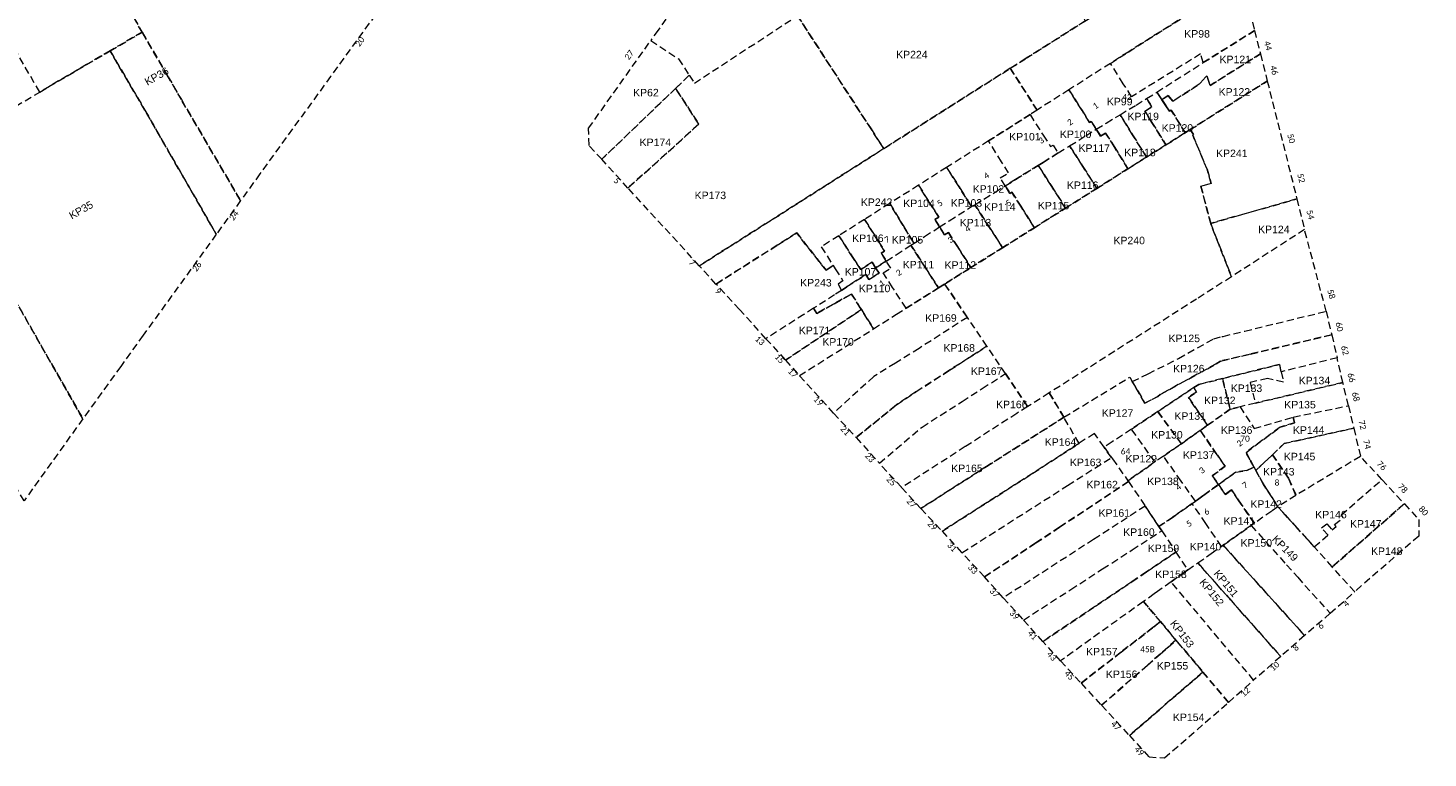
# Model space of a CAD drawing. Header units: metres. Extents: x 1711737 to 1712435, y 9275977 to 9276516.
# Tile 32 of 33: x 1712201 to 1712435, y 9276265 to 9276387. Entities that reach past the tile are written whole.
import ezdxf

# ---------------------------------------------------------------- set-up
doc = ezdxf.new("R2010")
doc.units = ezdxf.units.M
doc.header["$LTSCALE"] = 5
doc.linetypes.add('Parcelle', pattern=[1.2, 0.8, -0.4])
doc.layers.add('L5', color=7, linetype='Continuous')
doc.layers.add('L6', color=11, linetype='Parcelle', lineweight=13)
doc.layers.add('L7', color=11, linetype='Continuous', lineweight=15)
doc.styles.add('Legend', font='calibri.ttf')
doc.styles.get("Standard").update_dxf_attribs({"font": 'arial.ttf'})

msp = doc.modelspace()

# ---------------------------------------------------------------- linework, layer by layer
at = {"layer": 'L6', "ltscale": 0.3}
for points in [[(1712203.28, 9276375.87), (1712195, 9276390.29), (1712190.8, 9276397.48), (1712191.97, 9276398.15), (1712196.03, 9276400.49), (1712198.97, 9276402.17), (1712188.57, 9276420.32), (1712186.63, 9276423.68), (1712181.5, 9276432.51), (1712190.6, 9276437.66), (1712198.81, 9276423.29), (1712203.94, 9276414.37), (1712213.77, 9276397.29), (1712215.22, 9276394.76), (1712217.73, 9276390.39), (1712219.02, 9276388.17), (1712220.37, 9276385.85), (1712215.02, 9276382.75), (1712211.1, 9276380.46), (1712203.28, 9276375.87)], [(1712203.28, 9276375.87), (1712195, 9276390.29), (1712190.8, 9276397.48), (1712191.97, 9276398.15), (1712191.32, 9276399.29), (1712190.19, 9276398.62), (1712183.72, 9276409.84), (1712180.3, 9276415.75), (1712173.28, 9276427.86), (1712160.39, 9276420.57), (1712166.81, 9276409.42), (1712168.9, 9276405.8), (1712171.47, 9276401.32), (1712166.46, 9276398.48), (1712168.66, 9276394.49), (1712184.31, 9276367.38), (1712185.48, 9276365.35), (1712191.53, 9276368.97), (1712203.28, 9276375.87)], [(1712341.83, 9276369.73), (1712329.58, 9276388.6), (1712332.79, 9276390.71), (1712346.77, 9276399.88), (1712348.49, 9276401.01), (1712344.26, 9276407.27), (1712364.79, 9276420.69), (1712367.91, 9276416.59), (1712371.22, 9276418.01), (1712372.14, 9276414.32), (1712372.69, 9276412.16), (1712371.94, 9276411.83), (1712377.47, 9276387.69), (1712367.7, 9276381.51), (1712365.05, 9276379.84), (1712343.96, 9276366.46), (1712341.83, 9276369.73)], [(1712200.67, 9276307.74), (1712193.14, 9276320.96), (1712187.64, 9276330.52), (1712178.34, 9276346.67), (1712167.51, 9276365.55), (1712166.31, 9276367.64), (1712158.47, 9276381.31), (1712156.82, 9276384.19), (1712151.11, 9276394.35), (1712150.59, 9276395.27), (1712152.9, 9276396.64), (1712155.31, 9276398.07), (1712146.89, 9276412.93), (1712155.48, 9276417.78), (1712163.97, 9276402.98), (1712166.46, 9276398.48), (1712168.66, 9276394.49), (1712184.31, 9276367.38), (1712185.48, 9276365.35), (1712198.94, 9276341.65), (1712210.48, 9276321.44), (1712200.67, 9276307.74)], [(1712236.77, 9276357.78), (1712226.89, 9276374.62), (1712224.69, 9276378.43), (1712220.37, 9276385.85), (1712219.02, 9276388.17), (1712226.15, 9276392.66), (1712229.46, 9276394.75), (1712234.63, 9276398.04), (1712236.16, 9276399.02), (1712238.66, 9276402.89), (1712239.63, 9276402.27), (1712245.03, 9276406.69), (1712259.12, 9276391.23), (1712259.26, 9276388.8), (1712251.77, 9276378.48), (1712239.98, 9276362.24), (1712236.77, 9276357.78)], [(1712377.47, 9276387.69), (1712385.25, 9276392.6), (1712389.06, 9276395.01), (1712390.24, 9276395.74), (1712392.67, 9276397.28), (1712392.77, 9276397.35), (1712401.47, 9276402.88), (1712403.65, 9276394.5), (1712384.78, 9276382.61), (1712381.73, 9276380.66), (1712374.82, 9276376.25), (1712369.51, 9276372.87), (1712365.05, 9276379.84), (1712367.7, 9276381.51), (1712377.47, 9276387.69)], [(1712312.4, 9276377.37), (1712325.97, 9276386.24), (1712329.58, 9276388.6), (1712332.79, 9276390.71), (1712330.84, 9276391.87), (1712328.93, 9276393.09), (1712328.88, 9276393.02), (1712324.36, 9276396.44), (1712324.33, 9276396.46), (1712317.3, 9276401.61), (1712316.38, 9276400.33), (1712314.05, 9276397.05), (1712311.45, 9276393.43), (1712311.4, 9276393.37), (1712308.69, 9276389.52), (1712306.35, 9276386.21), (1712305.14, 9276384.48), (1712309.73, 9276381.43), (1712311.54, 9276378.68), (1712312.4, 9276377.37)], [(1712403.65, 9276394.5), (1712405.75, 9276386.12), (1712397.2, 9276380.78), (1712396.77, 9276382.23), (1712385.25, 9276375.1), (1712383.88, 9276377.26), (1712381.73, 9276380.66), (1712384.78, 9276382.61), (1712403.65, 9276394.5)], [(1712313.21, 9276346.92), (1712301.33, 9276359.89), (1712313.13, 9276370.53), (1712309.27, 9276376.49), (1712311.54, 9276378.68), (1712312.4, 9276377.37), (1712325.97, 9276386.24), (1712329.58, 9276388.6), (1712341.83, 9276369.73), (1712343.96, 9276366.46), (1712324.03, 9276353.78), (1712313.21, 9276346.92)], [(1712215.02, 9276382.75), (1712220.37, 9276385.85), (1712224.69, 9276378.43), (1712226.89, 9276374.62), (1712236.77, 9276357.78), (1712232.71, 9276352.18), (1712225.26, 9276365.13), (1712220.8, 9276372.88), (1712215.02, 9276382.75)], [(1712397.2, 9276380.78), (1712405.75, 9276386.12), (1712406.73, 9276382.24), (1712398.37, 9276376.99), (1712397.78, 9276378.56), (1712396.53, 9276377.19), (1712392.15, 9276374.36), (1712391.36, 9276375.28), (1712390.28, 9276374.62), (1712389.44, 9276375.86), (1712397.2, 9276380.78)], [(1712296.95, 9276364.67), (1712294.84, 9276366.98), (1712294.75, 9276369.84), (1712305.14, 9276384.48), (1712309.73, 9276381.43), (1712311.54, 9276378.68), (1712309.27, 9276376.49), (1712296.95, 9276364.67)], [(1712185.48, 9276365.35), (1712191.53, 9276368.97), (1712203.28, 9276375.87), (1712211.1, 9276380.46), (1712215.02, 9276382.75), (1712220.8, 9276372.88), (1712225.26, 9276365.13), (1712232.71, 9276352.18), (1712220.52, 9276335.34), (1712216.78, 9276330.16), (1712210.48, 9276321.44), (1712198.94, 9276341.65), (1712185.48, 9276365.35)], [(1712379.38, 9276369.69), (1712381.05, 9276370.71), (1712383.34, 9276372.11), (1712386, 9276373.72), (1712387.76, 9276374.79), (1712389.44, 9276375.86), (1712397.2, 9276380.78), (1712396.77, 9276382.23), (1712385.25, 9276375.1), (1712383.88, 9276377.26), (1712381.73, 9276380.66), (1712374.82, 9276376.25), (1712377, 9276372.81), (1712378.27, 9276370.8), (1712378.54, 9276370.99), (1712379.38, 9276369.69)], [(1712406.73, 9276382.24), (1712407.87, 9276377.72), (1712395.04, 9276369.63), (1712394.2, 9276369.1), (1712391.87, 9276372.86), (1712391.59, 9276372.68), (1712390.97, 9276373.61), (1712390.28, 9276374.62), (1712391.36, 9276375.28), (1712392.15, 9276374.36), (1712396.53, 9276377.19), (1712397.78, 9276378.56), (1712398.37, 9276376.99), (1712406.73, 9276382.24)], [(1712315.99, 9276343.88), (1712313.21, 9276346.92), (1712324.03, 9276353.78), (1712343.96, 9276366.46), (1712365.05, 9276379.84), (1712369.51, 9276372.87), (1712368.33, 9276372.12), (1712361.41, 9276367.73), (1712354.44, 9276363.32), (1712349.75, 9276360.35), (1712344.95, 9276357.31), (1712340.76, 9276354.66), (1712336.46, 9276351.93), (1712333.54, 9276350.08), (1712335.54, 9276346.97), (1712334.33, 9276346.2), (1712329.45, 9276352.41), (1712326.2, 9276350.35), (1712315.99, 9276343.88)], [(1712309.27, 9276376.49), (1712313.13, 9276370.53), (1712301.33, 9276359.89), (1712296.95, 9276364.67), (1712309.27, 9276376.49)], [(1712395.04, 9276369.63), (1712407.87, 9276377.72), (1712412.81, 9276358.07), (1712398.44, 9276353.98), (1712396.81, 9276360.17), (1712398.51, 9276360.66), (1712397.83, 9276363.01), (1712395.47, 9276368.71), (1712395.58, 9276368.78), (1712395.04, 9276369.63)], [(1712368.33, 9276372.12), (1712370.52, 9276368.68), (1712371.74, 9276366.79), (1712372.17, 9276367.05), (1712373.03, 9276365.73), (1712374.93, 9276366.92), (1712377.62, 9276368.6), (1712379.38, 9276369.69), (1712378.54, 9276370.99), (1712378.27, 9276370.8), (1712377, 9276372.81), (1712374.82, 9276376.25), (1712369.51, 9276372.87), (1712368.33, 9276372.12)], [(1712383.34, 9276372.11), (1712386, 9276373.72), (1712387.76, 9276374.79), (1712388.66, 9276373.42), (1712387.48, 9276372.67), (1712388.65, 9276370.8), (1712390.99, 9276367.08), (1712387.74, 9276365.04), (1712385.43, 9276368.75), (1712383.34, 9276372.11)], [(1712390.99, 9276367.08), (1712388.65, 9276370.8), (1712387.48, 9276372.67), (1712388.66, 9276373.42), (1712387.76, 9276374.79), (1712389.44, 9276375.86), (1712390.28, 9276374.62), (1712390.97, 9276373.61), (1712391.59, 9276372.68), (1712391.87, 9276372.86), (1712394.2, 9276369.1), (1712390.99, 9276367.08)], [(1712368.33, 9276372.12), (1712370.52, 9276368.68), (1712371.74, 9276366.79), (1712372.17, 9276367.05), (1712373.03, 9276365.73), (1712370.5, 9276364.16), (1712369.7, 9276363.66), (1712365.93, 9276361.32), (1712364.21, 9276360.26), (1712363.38, 9276361.56), (1712364.76, 9276362.41), (1712363.6, 9276364.25), (1712361.41, 9276367.73), (1712368.33, 9276372.12)], [(1712384.66, 9276363.1), (1712382.36, 9276366.78), (1712380.93, 9276369.05), (1712380.1, 9276368.53), (1712379.38, 9276369.69), (1712381.05, 9276370.71), (1712383.34, 9276372.11), (1712385.43, 9276368.75), (1712387.74, 9276365.04), (1712384.66, 9276363.1)], [(1712364.25, 9276328.95), (1712361.16, 9276333.53), (1712357.89, 9276338.33), (1712354.1, 9276343.88), (1712358.47, 9276346.63), (1712363.76, 9276349.94), (1712369.06, 9276353.27), (1712374.25, 9276356.54), (1712379.48, 9276359.83), (1712384.66, 9276363.1), (1712387.74, 9276365.04), (1712390.99, 9276367.08), (1712394.2, 9276369.1), (1712395.04, 9276369.63), (1712395.58, 9276368.78), (1712395.47, 9276368.71), (1712397.83, 9276363.01), (1712398.51, 9276360.66), (1712396.81, 9276360.17), (1712398.44, 9276353.98), (1712399.85, 9276350.35), (1712401.23, 9276346.81), (1712401.9, 9276345.09), (1712396.07, 9276341.37), (1712382.44, 9276332.69), (1712371.55, 9276325.74), (1712367.94, 9276323.47), (1712364.25, 9276328.95)], [(1712374.93, 9276366.92), (1712377.62, 9276368.6), (1712379.38, 9276369.69), (1712380.1, 9276368.53), (1712380.93, 9276369.05), (1712382.36, 9276366.78), (1712384.66, 9276363.1), (1712379.48, 9276359.83), (1712377.15, 9276363.46), (1712374.93, 9276366.92)], [(1712354.44, 9276363.32), (1712356.5, 9276360.09), (1712356.69, 9276359.78), (1712358.59, 9276356.8), (1712359.13, 9276357.09), (1712362.51, 9276359.2), (1712364.21, 9276360.26), (1712363.38, 9276361.56), (1712364.76, 9276362.41), (1712363.6, 9276364.25), (1712361.41, 9276367.73), (1712354.44, 9276363.32)], [(1712374.25, 9276356.54), (1712371.95, 9276360.15), (1712369.7, 9276363.66), (1712370.5, 9276364.16), (1712373.03, 9276365.73), (1712374.93, 9276366.92), (1712377.15, 9276363.46), (1712379.48, 9276359.83), (1712374.25, 9276356.54)], [(1712353.25, 9276353.4), (1712354.88, 9276354.44), (1712358.59, 9276356.8), (1712356.69, 9276359.78), (1712356.5, 9276360.09), (1712354.44, 9276363.32), (1712349.75, 9276360.35), (1712351.82, 9276357.09), (1712353.13, 9276355.05), (1712352.48, 9276354.65), (1712353.25, 9276353.4)], [(1712369.06, 9276353.27), (1712366.79, 9276356.86), (1712365.3, 9276359.21), (1712364.98, 9276359), (1712364.21, 9276360.26), (1712365.93, 9276361.32), (1712369.7, 9276363.66), (1712371.95, 9276360.15), (1712374.25, 9276356.54), (1712369.06, 9276353.27)], [(1712344.95, 9276357.31), (1712346.99, 9276353.98), (1712347.2, 9276353.62), (1712349, 9276350.68), (1712350.75, 9276351.8), (1712350.76, 9276351.81), (1712353.25, 9276353.4), (1712352.48, 9276354.65), (1712353.13, 9276355.05), (1712351.82, 9276357.09), (1712349.75, 9276360.35), (1712344.95, 9276357.31)], [(1712359.13, 9276357.09), (1712362.51, 9276359.2), (1712364.21, 9276360.26), (1712364.98, 9276359), (1712365.3, 9276359.21), (1712366.79, 9276356.86), (1712369.06, 9276353.27), (1712363.76, 9276349.94), (1712361.47, 9276353.48), (1712359.13, 9276357.09)], [(1712412.81, 9276358.07), (1712414.08, 9276352.97), (1712401.9, 9276345.09), (1712401.23, 9276346.81), (1712399.85, 9276350.35), (1712398.44, 9276353.98), (1712412.81, 9276358.07)], [(1712340.76, 9276354.66), (1712343.03, 9276351.04), (1712344.09, 9276349.36), (1712343.54, 9276349.04), (1712344.38, 9276347.72), (1712346.01, 9276348.77), (1712348.48, 9276350.35), (1712349, 9276350.68), (1712347.2, 9276353.62), (1712346.99, 9276353.98), (1712344.95, 9276357.31), (1712340.76, 9276354.66)], [(1712353.25, 9276353.4), (1712354.88, 9276354.44), (1712358.59, 9276356.8), (1712359.13, 9276357.09), (1712361.47, 9276353.48), (1712363.76, 9276349.94), (1712358.47, 9276346.63), (1712356.23, 9276350.15), (1712354.73, 9276352.49), (1712354.08, 9276352.07), (1712353.25, 9276353.4)], [(1712340.76, 9276354.66), (1712336.46, 9276351.93), (1712338.81, 9276348.33), (1712340.11, 9276346.32), (1712340.35, 9276346.47), (1712342.01, 9276347.51), (1712342.58, 9276346.57), (1712344.38, 9276347.72), (1712343.54, 9276349.04), (1712344.09, 9276349.36), (1712343.03, 9276351.04), (1712340.76, 9276354.66)], [(1712353.07, 9276343.24), (1712350.83, 9276346.71), (1712348.48, 9276350.35), (1712349, 9276350.68), (1712350.75, 9276351.8), (1712350.76, 9276351.81), (1712353.25, 9276353.4), (1712354.08, 9276352.07), (1712354.73, 9276352.49), (1712356.23, 9276350.15), (1712358.47, 9276346.63), (1712354.1, 9276343.88), (1712353.07, 9276343.24)], [(1712319.9, 9276339.66), (1712315.99, 9276343.88), (1712326.2, 9276350.35), (1712329.45, 9276352.41), (1712334.33, 9276346.2), (1712335.54, 9276346.97), (1712335.87, 9276346.42), (1712337.16, 9276344.4), (1712336.34, 9276343.85), (1712336.94, 9276342.83), (1712335.76, 9276342.08), (1712332.25, 9276339.84), (1712330.66, 9276338.83), (1712324.31, 9276334.78), (1712319.9, 9276339.66)], [(1712336.46, 9276351.93), (1712333.54, 9276350.08), (1712335.54, 9276346.97), (1712335.87, 9276346.42), (1712337.16, 9276344.4), (1712336.34, 9276343.85), (1712336.94, 9276342.83), (1712337.81, 9276343.41), (1712337.79, 9276343.46), (1712340.99, 9276345.46), (1712341.48, 9276344.64), (1712343.18, 9276345.71), (1712342.58, 9276346.57), (1712342.01, 9276347.51), (1712340.35, 9276346.47), (1712340.11, 9276346.32), (1712338.81, 9276348.33), (1712336.46, 9276351.93)], [(1712385.38, 9276327.63), (1712388, 9276328.94), (1712393.09, 9276331.48), (1712398.94, 9276334.77), (1712400.32, 9276335.12), (1712400.5, 9276335.17), (1712404.13, 9276336.05), (1712417.69, 9276339.34), (1712414.08, 9276352.97), (1712401.9, 9276345.09), (1712396.07, 9276341.37), (1712382.44, 9276332.69), (1712371.55, 9276325.74), (1712373.98, 9276321.69), (1712384.96, 9276328.36), (1712385.38, 9276327.63)], [(1712347.68, 9276339.84), (1712345.43, 9276343.32), (1712343.85, 9276345.75), (1712345.14, 9276346.54), (1712344.38, 9276347.72), (1712346.01, 9276348.77), (1712348.48, 9276350.35), (1712350.83, 9276346.71), (1712353.07, 9276343.24), (1712347.68, 9276339.84)], [(1712332.25, 9276339.84), (1712332.81, 9276338.99), (1712335.7, 9276340.61), (1712338.59, 9276342.22), (1712340.04, 9276339.93), (1712340.23, 9276339.62), (1712342.25, 9276336.42), (1712346.08, 9276338.84), (1712347.68, 9276339.84), (1712345.43, 9276343.32), (1712343.85, 9276345.75), (1712345.14, 9276346.54), (1712344.38, 9276347.72), (1712342.58, 9276346.57), (1712343.18, 9276345.71), (1712341.48, 9276344.64), (1712340.99, 9276345.46), (1712337.79, 9276343.46), (1712337.81, 9276343.41), (1712336.94, 9276342.83), (1712335.76, 9276342.08), (1712332.25, 9276339.84)], [(1712357.89, 9276338.33), (1712349.85, 9276333.17), (1712345.9, 9276330.7), (1712342.31, 9276328.47), (1712335.6, 9276322.39), (1712329.91, 9276328.63), (1712342.25, 9276336.42), (1712346.08, 9276338.84), (1712347.68, 9276339.84), (1712353.07, 9276343.24), (1712354.1, 9276343.88), (1712357.89, 9276338.33)], [(1712332.25, 9276339.84), (1712330.66, 9276338.83), (1712324.31, 9276334.78), (1712327.57, 9276331.2), (1712338.75, 9276338.63), (1712340.23, 9276339.62), (1712340.04, 9276339.93), (1712338.59, 9276342.22), (1712335.7, 9276340.61), (1712332.81, 9276338.99), (1712332.25, 9276339.84)], [(1712340.23, 9276339.62), (1712338.75, 9276338.63), (1712327.57, 9276331.2), (1712329.91, 9276328.63), (1712342.25, 9276336.42), (1712340.23, 9276339.62)], [(1712385.38, 9276327.63), (1712388, 9276328.94), (1712393.09, 9276331.48), (1712398.94, 9276334.77), (1712400.32, 9276335.12), (1712400.5, 9276335.17), (1712404.13, 9276336.05), (1712417.69, 9276339.34), (1712418.61, 9276335.42), (1712405.09, 9276332.22), (1712400.1, 9276331.04), (1712399.37, 9276330.58), (1712390, 9276325.47), (1712389.61, 9276325.17), (1712387.47, 9276324.03), (1712385.38, 9276327.63)], [(1712357.89, 9276338.33), (1712349.85, 9276333.17), (1712345.9, 9276330.7), (1712342.31, 9276328.47), (1712335.6, 9276322.39), (1712339.34, 9276318.29), (1712346.07, 9276323.75), (1712349.32, 9276325.91), (1712354.9, 9276329.51), (1712361.16, 9276333.53), (1712357.89, 9276338.33)], [(1712373.98, 9276321.69), (1712384.96, 9276328.36), (1712385.38, 9276327.63), (1712387.47, 9276324.03), (1712389.61, 9276325.17), (1712390, 9276325.47), (1712399.37, 9276330.58), (1712400.1, 9276331.04), (1712405.09, 9276332.22), (1712418.61, 9276335.42), (1712419.51, 9276331.61), (1712410.17, 9276329.24), (1712409.93, 9276330.5), (1712409.12, 9276330.29), (1712400.42, 9276328.14), (1712396.49, 9276327.16), (1712395.64, 9276326.66), (1712389.63, 9276322.62), (1712385.25, 9276319.69), (1712382.01, 9276317.59), (1712380.67, 9276316.71), (1712379.06, 9276318.99), (1712376.5, 9276317.33), (1712373.98, 9276321.69)], [(1712361.16, 9276333.53), (1712354.9, 9276329.51), (1712349.32, 9276325.91), (1712346.07, 9276323.75), (1712339.34, 9276318.29), (1712343.24, 9276314.01), (1712350.34, 9276320.06), (1712357.01, 9276324.32), (1712360.37, 9276326.48), (1712364.25, 9276328.95), (1712361.16, 9276333.53)], [(1712400.42, 9276328.14), (1712409.12, 9276330.29), (1712409.93, 9276330.5), (1712410.17, 9276329.24), (1712410.59, 9276327.54), (1712407.9, 9276328.13), (1712405.02, 9276327.47), (1712405.89, 9276324.04), (1712403.33, 9276323.43), (1712401.74, 9276323.06), (1712401.69, 9276323.02), (1712400.42, 9276328.14)], [(1712405.89, 9276324.04), (1712420.48, 9276327.47), (1712419.51, 9276331.61), (1712410.17, 9276329.24), (1712410.59, 9276327.54), (1712407.9, 9276328.13), (1712405.02, 9276327.47), (1712405.89, 9276324.04)], [(1712367.94, 9276323.47), (1712366.12, 9276322.32), (1712357.59, 9276316.83), (1712357.53, 9276316.79), (1712346.94, 9276309.96), (1712346.89, 9276310.01), (1712343.24, 9276314.01), (1712350.34, 9276320.06), (1712357.01, 9276324.32), (1712360.37, 9276326.48), (1712364.25, 9276328.95), (1712367.94, 9276323.47)], [(1712395.64, 9276326.66), (1712396.49, 9276327.16), (1712400.42, 9276328.14), (1712401.69, 9276323.02), (1712397.92, 9276320.36), (1712394.73, 9276325), (1712396.1, 9276325.89), (1712395.64, 9276326.66)], [(1712403.33, 9276323.43), (1712405.69, 9276319.8), (1712412.21, 9276321.71), (1712421.4, 9276323.61), (1712420.48, 9276327.47), (1712405.89, 9276324.04), (1712403.33, 9276323.43)], [(1712367.94, 9276323.47), (1712366.12, 9276322.32), (1712357.59, 9276316.83), (1712357.53, 9276316.79), (1712346.94, 9276309.96), (1712350.15, 9276306.49), (1712361.1, 9276313.49), (1712373.98, 9276321.69), (1712371.55, 9276325.74), (1712367.94, 9276323.47)], [(1712389.63, 9276322.62), (1712395.64, 9276326.66), (1712396.1, 9276325.89), (1712394.73, 9276325), (1712397.92, 9276320.36), (1712396.7, 9276319.5), (1712393.55, 9276317.28), (1712389.63, 9276322.62)], [(1712401.69, 9276323.02), (1712401.74, 9276323.06), (1712403.33, 9276323.43), (1712405.69, 9276319.8), (1712412.21, 9276321.71), (1712412.42, 9276320.74), (1712410.03, 9276320.06), (1712404.33, 9276315.83), (1712405.01, 9276314.58), (1712405.67, 9276313.36), (1712404.44, 9276312.79), (1712402.61, 9276312.53), (1712399.74, 9276310.46), (1712398.7, 9276311.94), (1712400.85, 9276313.51), (1712399.56, 9276315.35), (1712396.7, 9276319.5), (1712397.92, 9276320.36), (1712401.69, 9276323.02)], [(1712408.72, 9276315.44), (1712405.96, 9276312.82), (1712405.67, 9276313.36), (1712405.01, 9276314.58), (1712404.33, 9276315.83), (1712410.03, 9276320.06), (1712412.42, 9276320.74), (1712412.21, 9276321.71), (1712421.4, 9276323.61), (1712422.28, 9276319.85), (1712413.02, 9276317.82), (1712410.7, 9276317.32), (1712408.72, 9276315.44)], [(1712373.98, 9276321.69), (1712361.1, 9276313.49), (1712350.15, 9276306.49), (1712353.68, 9276302.69), (1712365.76, 9276310.41), (1712370.36, 9276313.36), (1712376.5, 9276317.33), (1712373.98, 9276321.69)], [(1712385.25, 9276319.69), (1712389.63, 9276322.62), (1712393.55, 9276317.28), (1712390.57, 9276315.22), (1712389.14, 9276314.23), (1712385.25, 9276319.69)], [(1712376.5, 9276317.33), (1712370.36, 9276313.36), (1712365.76, 9276310.41), (1712353.68, 9276302.69), (1712356.99, 9276299.1), (1712374.13, 9276310.02), (1712374.6, 9276310.32), (1712381.9, 9276314.97), (1712380.67, 9276316.71), (1712379.06, 9276318.99), (1712376.5, 9276317.33)], [(1712381.9, 9276314.97), (1712382.08, 9276314.73), (1712384.65, 9276311.11), (1712389.14, 9276314.23), (1712385.25, 9276319.69), (1712382.01, 9276317.59), (1712380.67, 9276316.71), (1712381.9, 9276314.97)], [(1712396.7, 9276319.5), (1712399.56, 9276315.35), (1712400.85, 9276313.51), (1712398.7, 9276311.94), (1712399.74, 9276310.46), (1712397.13, 9276308.59), (1712396.26, 9276307.95), (1712395.91, 9276307.7), (1712393.52, 9276311.06), (1712390.57, 9276315.22), (1712393.55, 9276317.28), (1712396.7, 9276319.5)], [(1712408.72, 9276315.44), (1712410.7, 9276317.32), (1712413.02, 9276317.82), (1712422.28, 9276319.85), (1712423.4, 9276315.17), (1712412.66, 9276308.67), (1712411.4, 9276311.54), (1712408.72, 9276315.44)], [(1712381.9, 9276314.97), (1712382.08, 9276314.73), (1712384.65, 9276311.11), (1712384.75, 9276310.96), (1712373.23, 9276303.35), (1712369.28, 9276300.73), (1712360.73, 9276295.08), (1712356.99, 9276299.1), (1712374.13, 9276310.02), (1712374.6, 9276310.32), (1712381.9, 9276314.97)], [(1712384.65, 9276311.11), (1712384.75, 9276310.96), (1712387.54, 9276306.89), (1712389.8, 9276303.49), (1712392.06, 9276304.99), (1712395.35, 9276307.3), (1712395.91, 9276307.7), (1712393.52, 9276311.06), (1712390.57, 9276315.22), (1712389.14, 9276314.23), (1712384.65, 9276311.11)], [(1712409.65, 9276306.78), (1712407.63, 9276309.89), (1712407.18, 9276310.58), (1712405.96, 9276312.82), (1712408.72, 9276315.44), (1712411.4, 9276311.54), (1712412.66, 9276308.67), (1712409.65, 9276306.78)], [(1712415.71, 9276300.07), (1712418, 9276302.05), (1712416.9, 9276303.23), (1712417.78, 9276303.95), (1712418.69, 9276302.94), (1712419.33, 9276303.5), (1712419.08, 9276303.79), (1712420.53, 9276305), (1712420.21, 9276305.43), (1712426.98, 9276311.3), (1712423.4, 9276315.17), (1712412.66, 9276308.67), (1712409.65, 9276306.78), (1712412.46, 9276303.66), (1712414.63, 9276301.26), (1712415.71, 9276300.07)], [(1712405.72, 9276304.01), (1712403.13, 9276307.78), (1712401.89, 9276309.57), (1712400.9, 9276308.83), (1712399.74, 9276310.46), (1712402.61, 9276312.53), (1712404.44, 9276312.79), (1712405.67, 9276313.36), (1712405.96, 9276312.82), (1712407.18, 9276310.58), (1712407.63, 9276309.89), (1712409.65, 9276306.78), (1712408.63, 9276306.06), (1712405.72, 9276304.01)], [(1712415.71, 9276300.07), (1712418, 9276302.05), (1712416.9, 9276303.23), (1712417.78, 9276303.95), (1712418.69, 9276302.94), (1712419.33, 9276303.5), (1712419.08, 9276303.79), (1712420.53, 9276305), (1712420.21, 9276305.43), (1712426.98, 9276311.3), (1712430.72, 9276307.26), (1712418.7, 9276296.75), (1712415.71, 9276300.07)], [(1712384.75, 9276310.96), (1712387.54, 9276306.89), (1712379.63, 9276301.77), (1712378.92, 9276301.32), (1712363.88, 9276291.59), (1712360.73, 9276295.08), (1712369.28, 9276300.73), (1712373.23, 9276303.35), (1712384.75, 9276310.96)], [(1712400.24, 9276300.17), (1712397.63, 9276303.98), (1712395.35, 9276307.3), (1712395.91, 9276307.7), (1712396.26, 9276307.95), (1712397.13, 9276308.59), (1712399.74, 9276310.46), (1712400.9, 9276308.83), (1712401.89, 9276309.57), (1712403.13, 9276307.78), (1712405.72, 9276304.01), (1712405.19, 9276303.64), (1712400.52, 9276300.37), (1712400.24, 9276300.17)], [(1712387.54, 9276306.89), (1712379.63, 9276301.77), (1712378.92, 9276301.32), (1712363.88, 9276291.59), (1712367.22, 9276287.89), (1712375.11, 9276292.97), (1712380.43, 9276296.41), (1712385.35, 9276299.58), (1712390.28, 9276302.76), (1712389.8, 9276303.49), (1712387.54, 9276306.89)], [(1712389.8, 9276303.49), (1712390.28, 9276302.76), (1712392.64, 9276299.22), (1712394.62, 9276296.24), (1712396.29, 9276297.42), (1712398.54, 9276298.99), (1712400.24, 9276300.17), (1712397.63, 9276303.98), (1712395.35, 9276307.3), (1712392.06, 9276304.99), (1712389.8, 9276303.49)], [(1712405.19, 9276303.64), (1712411.08, 9276297.09), (1712412.95, 9276295.01), (1712418.35, 9276289.02), (1712422.44, 9276292.61), (1712418.7, 9276296.75), (1712415.71, 9276300.07), (1712414.63, 9276301.26), (1712412.46, 9276303.66), (1712409.65, 9276306.78), (1712408.63, 9276306.06), (1712405.72, 9276304.01), (1712405.19, 9276303.64)], [(1712418.7, 9276296.75), (1712430.72, 9276307.26), (1712433.14, 9276304.63), (1712433.11, 9276301.89), (1712422.44, 9276292.61), (1712418.7, 9276296.75)], [(1712390.28, 9276302.76), (1712392.64, 9276299.22), (1712387.75, 9276295.92), (1712385.29, 9276294.26), (1712383.62, 9276293.15), (1712379.24, 9276290.2), (1712370.47, 9276284.3), (1712367.22, 9276287.89), (1712375.11, 9276292.97), (1712380.43, 9276296.41), (1712385.35, 9276299.58), (1712390.28, 9276302.76)], [(1712400.52, 9276300.37), (1712405.19, 9276303.64), (1712411.08, 9276297.09), (1712412.95, 9276295.01), (1712418.35, 9276289.02), (1712414.1, 9276285.3), (1712401.96, 9276298.78), (1712400.52, 9276300.37)], [(1712396.29, 9276297.42), (1712398.54, 9276298.99), (1712400.24, 9276300.17), (1712400.52, 9276300.37), (1712401.96, 9276298.78), (1712414.1, 9276285.3), (1712410.11, 9276281.81), (1712401.61, 9276291.4), (1712401.44, 9276291.6), (1712396.29, 9276297.42)], [(1712392.64, 9276299.22), (1712394.62, 9276296.24), (1712394.01, 9276295.82), (1712391.84, 9276294.26), (1712389.6, 9276292.65), (1712389.04, 9276292.26), (1712387.23, 9276290.97), (1712373.42, 9276281.09), (1712370.47, 9276284.3), (1712379.24, 9276290.2), (1712383.62, 9276293.15), (1712385.29, 9276294.26), (1712387.75, 9276295.92), (1712392.64, 9276299.22)], [(1712396.29, 9276297.42), (1712401.44, 9276291.6), (1712401.61, 9276291.4), (1712410.11, 9276281.81), (1712405.6, 9276277.87), (1712391.84, 9276294.26), (1712394.01, 9276295.82), (1712394.62, 9276296.24), (1712396.29, 9276297.42)], [(1712390.07, 9276287.62), (1712392.66, 9276284.52), (1712396.13, 9276280.45), (1712397.16, 9276279.22), (1712401.41, 9276274.17), (1712405.6, 9276277.87), (1712391.84, 9276294.26), (1712389.6, 9276292.65), (1712389.04, 9276292.26), (1712387.23, 9276290.97), (1712390.07, 9276287.62)], [(1712387.23, 9276290.97), (1712373.42, 9276281.09), (1712376.84, 9276277.37), (1712383.54, 9276282.56), (1712388.98, 9276286.78), (1712390.07, 9276287.62), (1712387.23, 9276290.97)], [(1712390.07, 9276287.62), (1712388.98, 9276286.78), (1712383.54, 9276282.56), (1712376.84, 9276277.37), (1712380.24, 9276273.68), (1712387.89, 9276280.35), (1712390, 9276282.2), (1712392.66, 9276284.52), (1712390.07, 9276287.62)], [(1712392.66, 9276284.52), (1712390, 9276282.2), (1712387.89, 9276280.35), (1712380.24, 9276273.68), (1712384.89, 9276268.64), (1712397.16, 9276279.22), (1712396.13, 9276280.45), (1712392.66, 9276284.52)], [(1712397.16, 9276279.22), (1712384.89, 9276268.64), (1712388.17, 9276265.1), (1712390.73, 9276264.9), (1712401.41, 9276274.17), (1712397.16, 9276279.22)]]:
    msp.add_lwpolyline(points, close=True, dxfattribs=at)

# ---------------------------------------------------------------- texts
at = {"layer": 'L5', "style": 'Legend'}
for s, rotation, p in [('20', 54.5, (1712256.59, 9276383.35)), ('44', 284.6, (1712407.32, 9276384.24)), ('27', 55.1, (1712301.48, 9276381.14)), ('46', 284.6, (1712408.34, 9276380.16)), ('1', 33.4, (1712379.19, 9276372.97)), ('2', 33, (1712374.94, 9276370.24)), ('3', 33, (1712370.14, 9276367.18)), ('50', 284.6, (1712411.19, 9276368.77)), ('4', 33.3, (1712361, 9276361.32)), ('5', 313, (1712298.84, 9276361.06)), ('52', 284.6, (1712412.85, 9276362.17)), ('5', 33.2, (1712353.24, 9276356.74)), ('5', 32.9, (1712364.7, 9276356.77)), ('24', 54.6, (1712235.59, 9276354.37)), ('54', 284.6, (1712414.39, 9276356.07)), ('4', 32.9, (1712357.88, 9276352.44)), ('7', 32.2, (1712344.44, 9276350.68)), ('3', 32.9, (1712355.03, 9276350.63)), ('26', 54.6, (1712229.43, 9276345.86)), ('7', 313.1, (1712311.38, 9276347.37)), ('2', 32.6, (1712346.39, 9276345.16)), ('1', 32.6, (1712343.57, 9276343.39)), ('9', 313.2, (1712315.73, 9276342.63)), ('58', 285.4, (1712417.85, 9276342.84)), ('60', 283.8, (1712419.23, 9276337.41)), ('13', 317.7, (1712322.39, 9276334.62)), ('15', 312.9, (1712325.7, 9276331.69)), ('62', 283.8, (1712420.15, 9276333.48)), ('17', 312.9, (1712327.89, 9276329.29)), ('66', 283.8, (1712421.22, 9276328.94)), ('19', 312.9, (1712332.15, 9276324.62)), ('68', 283.8, (1712421.96, 9276325.76)), ('72', 283.9, (1712423.07, 9276321.06)), ('21', 312.9, (1712336.64, 9276319.69)), ('23', 312.9, (1712340.74, 9276315.19)), ('2', 36.5, (1712403.23, 9276316.71)), ('74', 283.9, (1712423.84, 9276317.81)), ('76', 313.3, (1712426.05, 9276313.85)), ('25', 312.9, (1712344.31, 9276311.27)), ('3', 35.8, (1712396.95, 9276312.2)), ('4', 35.8, (1712393.01, 9276309.41)), ('7', 35.1, (1712404.13, 9276309.75)), ('78', 313.3, (1712429.55, 9276310.07)), ('27', 313.4, (1712347.67, 9276307.62)), ('6', 35.1, (1712397.71, 9276305.3)), ('80', 313.1, (1712433.01, 9276306.32)), ('29', 313.4, (1712351.15, 9276303.86)), ('5', 34.1, (1712394.79, 9276303.35)), ('31', 313.4, (1712354.44, 9276300.31)), ('33', 313.4, (1712357.89, 9276296.59)), ('37', 312.7, (1712361.49, 9276292.67)), ('4', 41.7, (1712421.04, 9276289.99)), ('39', 312.7, (1712364.8, 9276288.99)), ('41', 312.7, (1712367.86, 9276285.62)), ('6', 41.7, (1712416.8, 9276286.28)), ('8', 41.7, (1712412.65, 9276282.64)), ('43', 313.1, (1712371.05, 9276282.12)), ('10', 41.7, (1712408.83, 9276279.29)), ('45', 313.1, (1712373.98, 9276278.92)), ('12', 41.8, (1712403.94, 9276275)), ('47', 313.3, (1712381.74, 9276270.51)), ('49', 313.3, (1712385.64, 9276266.29))]:
    msp.add_text(s, height=1, rotation=rotation, dxfattribs=at).set_placement(p)
for s, p in [('42', (1712383.73, 9276374.58)), ('70', (1712403.38, 9276317.62)), ('64', (1712383.45, 9276315.5)), ('8', (1712409.1, 9276310.3)), ('45B', (1712386.7, 9276282.52))]:
    msp.add_text(s, height=1, dxfattribs=at).set_placement(p)
at = {"layer": 'L7'}
for s, p in [('KP98', (1712394.04, 9276384.96)), ('KP224', (1712346.02, 9276381.5)), ('KP121', (1712399.92, 9276380.69)), ('KP62', (1712302.18, 9276375.16)), ('KP122', (1712399.77, 9276375.28)), ('KP99', (1712381.14, 9276373.67)), ('KP119', (1712384.57, 9276371.19)), ('KP100', (1712373.32, 9276368.22)), ('KP120', (1712390.27, 9276369.27)), ('KP174', (1712303.27, 9276366.88)), ('KP101', (1712364.86, 9276367.81)), ('KP117', (1712376.42, 9276365.91)), ('KP118', (1712384.03, 9276365.19)), ('KP241', (1712399.34, 9276365.04)), ('KP102', (1712358.78, 9276359.1)), ('KP116', (1712374.49, 9276359.73)), ('KP173', (1712312.44, 9276358.04)), ('KP242', (1712340.14, 9276356.9)), ('KP104', (1712347.21, 9276356.71)), ('KP103', (1712355.11, 9276356.78)), ('KP114', (1712360.68, 9276356.11)), ('KP115', (1712369.64, 9276356.33)), ('KP113', (1712356.62, 9276353.49)), ('KP124', (1712406.34, 9276352.36)), ('KP106', (1712338.69, 9276350.89)), ('KP105', (1712345.29, 9276350.64)), ('KP240', (1712382.24, 9276350.52)), ('KP107', (1712337.46, 9276345.3)), ('KP111', (1712347.12, 9276346.5)), ('KP112', (1712354.1, 9276346.43)), ('KP243', (1712330.03, 9276343.48)), ('KP110', (1712339.81, 9276342.52)), ('KP171', (1712329.8, 9276335.53)), ('KP169', (1712350.87, 9276337.6)), ('KP170', (1712333.72, 9276333.62)), ('KP125', (1712391.42, 9276334.2)), ('KP168', (1712353.91, 9276332.62)), ('KP167', (1712358.49, 9276328.74)), ('KP126', (1712392.17, 9276329.17)), ('KP134', (1712413.11, 9276327.18)), ('KP132', (1712397.34, 9276323.87)), ('KP133', (1712401.79, 9276325.9)), ('KP166', (1712362.67, 9276323.19)), ('KP127', (1712380.3, 9276321.76)), ('KP135', (1712410.71, 9276323.16)), ('KP131', (1712392.4, 9276321.26)), ('KP164', (1712370.79, 9276316.93)), ('KP130', (1712388.53, 9276318.14)), ('KP136', (1712400.15, 9276318.92)), ('KP144', (1712412.15, 9276318.92)), ('KP137', (1712393.82, 9276314.76)), ('KP145', (1712410.64, 9276314.51)), ('KP165', (1712355.2, 9276312.54)), ('KP163', (1712374.99, 9276313.54)), ('KP129', (1712384.26, 9276314.15)), ('KP162', (1712377.73, 9276309.84)), ('KP138', (1712387.87, 9276310.38)), ('KP143', (1712407.17, 9276311.98)), ('KP161', (1712379.76, 9276305.1)), ('KP142', (1712405.06, 9276306.59)), ('KP141', (1712400.6, 9276303.78)), ('KP146', (1712415.87, 9276304.83)), ('KP147', (1712421.66, 9276303.3)), ('KP160', (1712383.86, 9276301.92)), ('KP159', (1712387.96, 9276299.22)), ('KP140', (1712394.96, 9276299.5)), ('KP150', (1712403.43, 9276300.12)), ('KP148', (1712425.16, 9276298.74)), ('KP158', (1712389.21, 9276294.89)), ('KP157', (1712377.68, 9276282)), ('KP155', (1712389.46, 9276279.64)), ('KP156', (1712380.99, 9276278.23)), ('KP154', (1712392.15, 9276271.06))]:
    msp.add_text(s, height=1.25, dxfattribs=at).set_placement(p)
for s, rotation, p in [('KP36', 29.7291, (1712221.23, 9276376.92)), ('KP35', 29.7291, (1712208.63, 9276354.62)), ('KP149', 315, (1712408.55, 9276301.25)), ('KP152', 309, (1712396.48, 9276294.14)), ('KP151', 309.9, (1712398.85, 9276295.59)), ('KP153', 307.3, (1712391.6, 9276287.29))]:
    msp.add_text(s, height=1.25, rotation=rotation, dxfattribs=at).set_placement(p)

doc.saveas('drawing.dxf')
